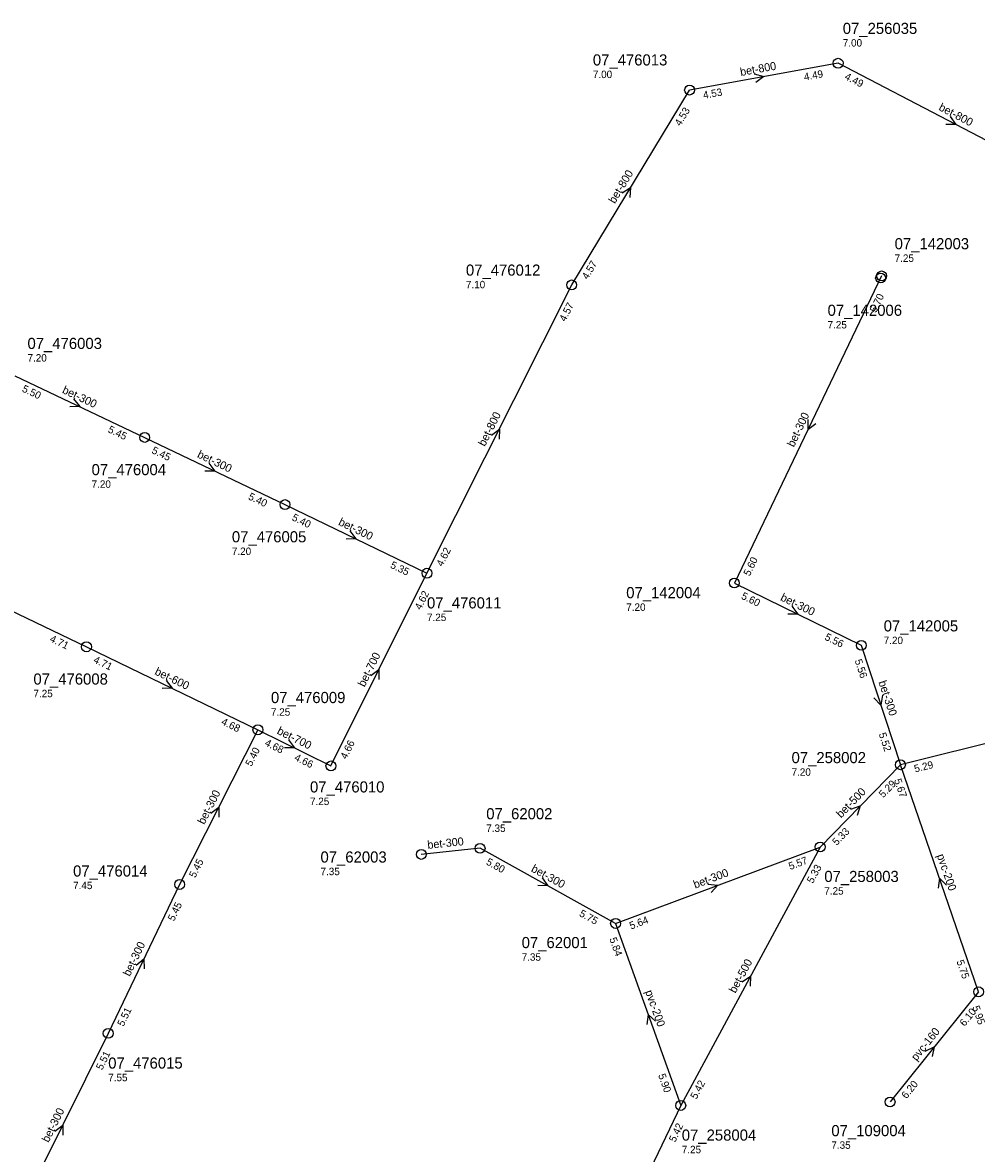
# Model space of a CAD drawing. Header units: metres. Extents: x 163992 to 165429, y 447924 to 449146.
# Tile 22 of 34: x 164650 to 164804, y 448442 to 448625. Entities that reach past the tile are written whole.
import ezdxf

# ---------------------------------------------------------------- set-up
doc = ezdxf.new("R2010")
doc.units = ezdxf.units.M

msp = doc.modelspace()

# ---------------------------------------------------------------- linework, layer by layer
at = {"layer": 'CON_BxH160x160mm', "linetype": 'Continuous'}
msp.add_lwpolyline([(164804.41, 448467.914), (164790.08, 448450.09)], dxfattribs=at)
at = {"layer": 'CON_BxH200x200mm', "linetype": 'Continuous'}
for points in [[(164804.41, 448467.914), (164791.76, 448504.641)], [(164745.665, 448478.968), (164756.208, 448449.535)]]:
    msp.add_lwpolyline(points, dxfattribs=at)
at = {"layer": 'CON_BxH300x300mm', "linetype": 'Continuous'}
for points in [[(164788.717, 448583.718), (164764.884, 448534.043)], [(164788.717, 448583.718), (164788.555, 448583.379)], [(164648.481, 448567.547), (164669.469, 448557.59)], [(164669.469, 448557.59), (164692.168, 448546.731)], [(164692.168, 448546.731), (164715.15, 448535.63)], [(164764.884, 448534.043), (164785.431, 448523.964)], [(164785.431, 448523.964), (164791.76, 448504.641)], [(164687.793, 448510.301), (164675.126, 448485.282)], [(164723.738, 448491.123), (164714.226, 448490.139)], [(164745.665, 448478.968), (164723.738, 448491.123)], [(164745.665, 448478.968), (164778.768, 448491.338)], [(164675.126, 448485.282), (164663.566, 448461.192)], [(164663.566, 448461.192), (164648.864, 448431.499)]]:
    msp.add_lwpolyline(points, dxfattribs=at)
at = {"layer": 'CON_BxH500x500mm', "linetype": 'Continuous'}
for points in [[(164791.76, 448504.641), (164778.768, 448491.338)], [(164778.768, 448491.338), (164756.208, 448449.535)], [(164756.208, 448449.535), (164745.757, 448427.701)]]:
    msp.add_lwpolyline(points, dxfattribs=at)
at = {"layer": 'CON_BxH600x600mm', "linetype": 'Continuous'}
for points in [[(164632.258, 448537.015), (164660.054, 448523.725)], [(164660.054, 448523.725), (164687.793, 448510.301)], [(164826.593, 448513.3), (164791.76, 448504.641)]]:
    msp.add_lwpolyline(points, dxfattribs=at)
at = {"layer": 'CON_BxH700x700mm', "linetype": 'Continuous'}
for points in [[(164699.613, 448504.451), (164715.15, 448535.63)], [(164687.793, 448510.301), (164699.613, 448504.451)]]:
    msp.add_lwpolyline(points, dxfattribs=at)
at = {"layer": 'CON_BxH800x800mm', "linetype": 'Continuous'}
for points in [[(164781.679, 448618.12), (164757.638, 448613.779)], [(164819.761, 448598.293), (164781.679, 448618.12)], [(164738.564, 448582.259), (164757.638, 448613.779)], [(164715.15, 448535.63), (164738.564, 448582.259)]]:
    msp.add_lwpolyline(points, dxfattribs=at)
at = {"layer": 'NOD_inspectieput'}
for centre in [(164781.68, 448618.12), (164757.64, 448613.78), (164788.72, 448583.72), (164738.56, 448582.26), (164788.55, 448583.38), (164669.47, 448557.59), (164692.17, 448546.73), (164715.15, 448535.63), (164764.88, 448534.04), (164660.05, 448523.72), (164785.43, 448523.96), (164687.79, 448510.3), (164699.61, 448504.45), (164791.76, 448504.64), (164723.74, 448491.12), (164778.77, 448491.34), (164714.23, 448490.14), (164675.13, 448485.28), (164745.67, 448478.97), (164804.41, 448467.91), (164663.57, 448461.19), (164790.08, 448450.09), (164756.21, 448449.53)]:
    msp.add_circle(centre, 0.8, dxfattribs=at)
at = {"layer": 'PIJL'}
for points in [[(164768.11, 448616.4), (164769.66, 448615.95), (164768.37, 448614.99)], [(164799.78, 448609.51), (164800.72, 448608.21), (164799.11, 448608.23)], [(164746.74, 448597.16), (164748.1, 448598.02), (164747.97, 448596.41)], [(164657.98, 448563.84), (164658.98, 448562.57), (164657.37, 448562.54)], [(164725.57, 448557.98), (164726.86, 448558.94), (164726.85, 448557.33)], [(164776.77, 448560.49), (164776.8, 448558.88), (164778.07, 448559.87)], [(164679.83, 448553.43), (164680.82, 448552.16), (164679.21, 448552.13)], [(164702.68, 448542.46), (164703.66, 448541.18), (164702.05, 448541.16)], [(164774.18, 448530.28), (164775.16, 448529), (164773.55, 448528.99)], [(164706.09, 448519.07), (164707.38, 448520.04), (164707.38, 448518.43)], [(164672.94, 448518.29), (164673.92, 448517.01), (164672.31, 448516.99)], [(164788.83, 448515.9), (164788.6, 448514.3), (164787.46, 448515.45)], [(164692.73, 448508.66), (164693.7, 448507.38), (164692.09, 448507.37)], [(164680.17, 448496.83), (164681.46, 448497.79), (164681.45, 448496.18)], [(164783.74, 448497.46), (164785.26, 448497.99), (164784.77, 448496.46)], [(164733.79, 448486.37), (164734.7, 448485.05), (164733.09, 448485.11)], [(164799.23, 448485.15), (164798.09, 448486.28), (164797.87, 448484.68)], [(164760.62, 448485.32), (164762.22, 448485.15), (164761.12, 448483.97)], [(164668.07, 448472.25), (164669.35, 448473.24), (164669.37, 448471.63)], [(164766.17, 448469.51), (164767.49, 448470.44), (164767.44, 448468.83)], [(164752.1, 448463.14), (164750.94, 448464.25), (164750.74, 448462.65)], [(164795.78, 448458.33), (164797.24, 448459), (164796.9, 448457.43)], [(164654.93, 448445.37), (164656.21, 448446.35), (164656.22, 448444.74)]]:
    msp.add_lwpolyline(points, dxfattribs=at)

# ---------------------------------------------------------------- texts
at = {"layer": 'DMM_BxH160x160mm'}
msp.add_text('pvc-160', height=1.3, rotation=51.2, dxfattribs=at).set_placement((164794.36, 448456.64))
at = {"layer": 'DMM_BxH200x200mm'}
for rotation, p in [(-70.99, (164797.63, 448489.97)), (-70.29, (164750.44, 448467.95))]:
    msp.add_text('pvc-200', height=1.3, rotation=rotation, dxfattribs=at).set_placement(p)
at = {"layer": 'DMM_BxH300x300mm'}
for rotation, p in [(-25.38, (164656.02, 448564.83)), (64.37, (164774.52, 448555.93)), (-25.57, (164677.87, 448554.42)), (-25.78, (164700.71, 448543.48)), (-26.13, (164772.23, 448531.29)), (-71.86, (164788.19, 448518.02)), (63.15, (164679.12, 448494.88)), (5.91, (164715.28, 448491.03)), (-29, (164731.89, 448487.46)), (20.49, (164758.54, 448484.61)), (64.37, (164667.06, 448470.31)), (63.66, (164653.91, 448443.44))]:
    msp.add_text('bet-300', height=1.3, rotation=rotation, dxfattribs=at).set_placement(p)
at = {"layer": 'DMM_BxH500x500mm'}
for rotation, p in [(45.68, (164782.16, 448495.95)), (61.65, (164765.06, 448467.59))]:
    msp.add_text('bet-500', height=1.3, rotation=rotation, dxfattribs=at).set_placement(p)
at = {"layer": 'DMM_BxH600x600mm'}
msp.add_text('bet-600', height=1.3, rotation=-25.82, dxfattribs=at).set_placement((164670.98, 448519.3))
at = {"layer": 'DMM_BxH700x700mm'}
for rotation, p in [(63.51, (164705.05, 448517.13)), (-26.33, (164690.78, 448509.7))]:
    msp.add_text('bet-700', height=1.3, rotation=rotation, dxfattribs=at).set_placement(p)
at = {"layer": 'DMM_BxH800x800mm'}
for rotation, p in [(10.24, (164765.94, 448616.05)), (-27.5, (164797.84, 448610.6)), (58.82, (164745.54, 448595.31)), (63.34, (164724.52, 448556.04))]:
    msp.add_text('bet-800', height=1.3, rotation=rotation, dxfattribs=at).set_placement(p)
at = {"layer": 'INV_BxH160x160mm'}
for s, p in [('6.10', (164802.15, 448462.23)), ('6.20', (164792.74, 448450.52))]:
    msp.add_text(s, height=1.2, rotation=51.2, dxfattribs=at).set_placement(p)
at = {"layer": 'INV_BxH200x200mm'}
for s, rotation, p in [('5.67', -70.99, (164790.71, 448502.16)), ('5.84', -70.29, (164744.64, 448476.48)), ('5.75', -70.99, (164800.81, 448472.85)), ('5.90', -70.29, (164752.54, 448454.43))]:
    msp.add_text(s, height=1.2, rotation=rotation, dxfattribs=at).set_placement(p)
at = {"layer": 'INV_BxH300x300mm'}
for s, rotation, p in [('5.70', 64.37, (164787.81, 448577.67)), ('5.50', -25.38, (164649.52, 448565.06)), ('5.45', -25.38, (164663.42, 448558.47)), ('5.45', -25.57, (164670.5, 448555.1)), ('5.40', -25.57, (164686.12, 448547.63)), ('5.40', -25.78, (164693.19, 448544.24)), ('5.35', -25.78, (164709.11, 448536.55)), ('5.60', 64.37, (164767.37, 448535.07)), ('5.60', -26.13, (164765.89, 448531.55)), ('5.56', -26.13, (164779.4, 448524.92)), ('5.56', -71.86, (164784.34, 448521.5)), ('5.52', -71.86, (164788.23, 448509.63)), ('5.40', 63.15, (164686.76, 448504.28)), ('5.45', 63.15, (164677.64, 448486.25)), ('5.80', -29, (164724.61, 448488.58)), ('5.57', 20.49, (164773.93, 448487.61)), ('5.45', 64.37, (164674.22, 448479.24)), ('5.75', -29, (164739.68, 448480.23)), ('5.64', 20.49, (164748.17, 448477.98)), ('5.95', -70.95, (164803.36, 448465.44)), ('5.51', 64.37, (164666.05, 448462.22)), ('5.51', 63.66, (164662.59, 448455.16))]:
    msp.add_text(s, height=1.2, rotation=rotation, dxfattribs=at).set_placement(p)
at = {"layer": 'INV_BxH500x500mm'}
for s, rotation, p in [('5.29', 45.68, (164788.97, 448499.21)), ('5.33', 45.68, (164781.45, 448491.51)), ('5.33', 61.65, (164777.58, 448485.34)), ('5.42', 61.65, (164758.74, 448450.44)), ('5.42', 64.42, (164755.31, 448443.49))]:
    msp.add_text(s, height=1.2, rotation=rotation, dxfattribs=at).set_placement(p)
at = {"layer": 'INV_BxH600x600mm'}
for s, rotation, p in [('4.71', -25.55, (164654.01, 448524.62)), ('4.71', -25.82, (164661.07, 448521.23)), ('4.68', -25.82, (164681.75, 448511.22)), ('5.29', 13.96, (164794.14, 448503.38))]:
    msp.add_text(s, height=1.2, rotation=rotation, dxfattribs=at).set_placement(p)
at = {"layer": 'INV_BxH700x700mm'}
for s, rotation, p in [('4.62', 63.51, (164714.16, 448529.6)), ('4.68', -26.33, (164688.79, 448507.8)), ('4.66', 63.51, (164702.12, 448505.44)), ('4.66', -26.33, (164693.58, 448505.43))]:
    msp.add_text(s, height=1.2, rotation=rotation, dxfattribs=at).set_placement(p)
at = {"layer": 'INV_BxH800x800mm'}
for s, rotation, p in [('4.49', 10.24, (164776.25, 448615.31)), ('4.49', -27.5, (164782.62, 448615.6)), ('4.53', 10.24, (164759.93, 448612.36)), ('4.53', 58.82, (164756.15, 448607.85)), ('4.57', 58.82, (164741.14, 448583.04)), ('4.57', 63.34, (164737.55, 448576.23)), ('4.62', 63.34, (164717.66, 448536.61))]:
    msp.add_text(s, height=1.2, rotation=rotation, dxfattribs=at).set_placement(p)
at = {"layer": 'NLV_inspectieput'}
for s, p in [('7.00', (164782.43, 448620.82)), ('7.00', (164741.99, 448615.72)), ('7.25', (164790.82, 448585.99)), ('7.10', (164721.45, 448581.72)), ('7.25', (164779.97, 448575.22)), ('7.20', (164650.51, 448569.86)), ('7.20', (164660.88, 448549.44)), ('7.20', (164683.58, 448538.58)), ('7.20', (164747.39, 448529.54)), ('7.25', (164715.15, 448527.89)), ('7.20', (164789.05, 448524.17)), ('7.25', (164651.47, 448515.57)), ('7.25', (164689.9, 448512.58)), ('7.20', (164774.14, 448502.86)), ('7.25', (164696.22, 448498.12)), ('7.35', (164724.74, 448493.78)), ('7.35', (164697.92, 448486.78)), ('7.45', (164657.89, 448484.52)), ('7.25', (164779.44, 448483.64)), ('7.35', (164730.47, 448472.94)), ('7.55', (164663.57, 448453.45)), ('7.35', (164780.58, 448442.52)), ('7.25', (164756.38, 448441.8))]:
    msp.add_text(s, height=1.2, dxfattribs=at).set_placement(p)
at = {"layer": 'NNR_inspectieput'}
for s, p in [('07_256035', (164782.43, 448622.86)), ('07_476013', (164741.99, 448617.76)), ('07_142003', (164790.82, 448588.03)), ('07_476012', (164721.45, 448583.76)), ('07_142006', (164779.97, 448577.26)), ('07_476003', (164650.51, 448571.9)), ('07_476004', (164660.88, 448551.48)), ('07_476005', (164683.58, 448540.62)), ('07_142004', (164747.39, 448531.58)), ('07_476011', (164715.15, 448529.93)), ('07_142005', (164789.05, 448526.21)), ('07_476008', (164651.47, 448517.61)), ('07_476009', (164689.9, 448514.62)), ('07_258002', (164774.14, 448504.9)), ('07_476010', (164696.22, 448500.16)), ('07_62002', (164724.74, 448495.82)), ('07_62003', (164697.92, 448488.82)), ('07_476014', (164657.89, 448486.56)), ('07_258003', (164779.44, 448485.68)), ('07_62001', (164730.47, 448474.98)), ('07_476015', (164663.57, 448455.49)), ('07_258004', (164756.38, 448443.84)), ('07_109004', (164780.58, 448444.56))]:
    msp.add_text(s, height=1.8, dxfattribs=at).set_placement(p)

doc.saveas('drawing.dxf')
